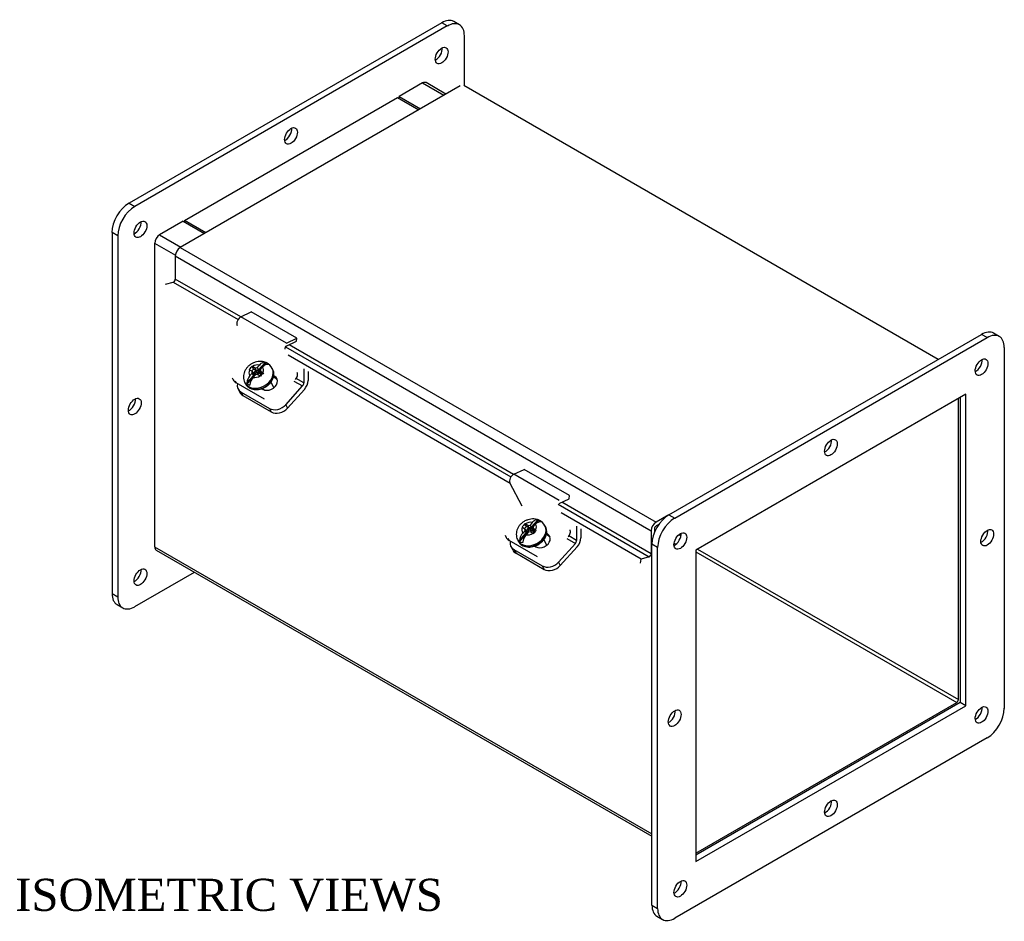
# Model space of a CAD drawing. Header units: inches. Extents: x 2.1 to 76.1, y 1.5 to 51.3.
# Tile 4 of 4: x 60.8 to 76.1, y 37.2 to 51.2. Entities that reach past the tile are written whole.
import ezdxf
from ezdxf.enums import TextEntityAlignment as Align

# ---------------------------------------------------------------- set-up
doc = ezdxf.new("R2010")
doc.units = ezdxf.units.IN
doc.header["$MEASUREMENT"] = 0
for name, color, linetype in [('COM40176', 7, 'CONTINUOUS'), ('COM49242', 7, 'CONTINUOUS'), ('COM49243', 7, 'CONTINUOUS'), ('COM50027', 7, 'CONTINUOUS'), ('COM52631', 7, 'CONTINUOUS'), ('COM71025', 7, 'CONTINUOUS'), ('DEFAULT', 7, 'CONTINUOUS'), ('SCS19419', 7, 'CONTINUOUS')]:
    doc.layers.add(name, color=color, linetype=linetype)
doc.styles.add('SEACAD_TIMES_NEW_ROMAN', font='times.ttf')

msp = doc.modelspace()

# ---------------------------------------------------------------- linework, layer by layer
at = {"layer": 'COM40176', "color": 7, "linetype": 'Continuous'}
for p, q in [((64.245, 46.582), (64.405, 46.658)), ((64.953, 46.173), (64.245, 46.582)), ((65.112, 46.249), (64.405, 46.658)), ((64.953, 46.173), (65.112, 46.249)), ((65.108, 46.201), (65.112, 46.249)), ((64.949, 46.125), (65.108, 46.201)), ((64.786, 45.621), (64.75, 45.642)), ((64.769, 45.653), (64.755, 45.661)), ((64.786, 45.621), (64.769, 45.653)), ((64.108, 45.631), (64.125, 45.599)), ((64.154, 45.585), (64.171, 45.552)), ((64.612, 45.297), (64.171, 45.552)), ((64.57, 45.463), (64.589, 45.452)), ((68.488, 44.132), (68.647, 44.208)), ((69.195, 43.724), (68.488, 44.132)), ((69.354, 43.8), (68.647, 44.208)), ((68.619, 43.634), (68.428, 43.998)), ((69.351, 43.751), (69.354, 43.8)), ((69.192, 43.676), (69.351, 43.751)), ((68.351, 43.182), (68.368, 43.15)), ((69.028, 43.172), (68.993, 43.192)), ((69.011, 43.204), (68.997, 43.212)), ((69.028, 43.172), (69.011, 43.204)), ((68.397, 43.135), (68.414, 43.103)), ((68.855, 42.848), (68.414, 43.103)), ((68.813, 43.014), (68.831, 43.003))]:
    msp.add_line(p, q, dxfattribs=at)
for centre, major_axis, ratio, start_param, end_param in [((64.24, 46.509), (-0.043, -0.0745), 0.57735, 3.839724, 5.934119), ((64.947, 46.1), (-0.0145, -0.0251), 0.57735, 3.839724, 5.934119), ((64.679, 45.553), (-0.124, -0.065), 0.767256, 0.450514, 3.592107), ((65.065, 45.655), (-0.043, -0.0745), 0.57735, 1.22173, 2.792527), ((64.291, 45.687), (0.166, 0.088), 0.767256, 3.141593, 3.592107), ((64.696, 45.521), (-0.124, -0.065), 0.767256, 3.311973, 3.592107), ((68.483, 44.059), (-0.043, -0.0745), 0.57735, 3.839724, 5.934119), ((68.921, 43.103), (-0.124, -0.065), 0.767256, 0.450514, 3.592107), ((69.307, 43.205), (-0.043, -0.0745), 0.57735, 1.22173, 2.792527), ((68.534, 43.237), (0.166, 0.088), 0.767256, 3.141593, 3.592107), ((68.938, 43.071), (-0.124, -0.065), 0.767256, 3.311973, 3.592107)]:
    msp.add_ellipse(centre, major_axis=major_axis, ratio=ratio, start_param=start_param, end_param=end_param, dxfattribs=at)
at = {"layer": 'COM49242', "color": 7, "linetype": 'Continuous'}
for p, q in [((67.069, 50.218), (66.703, 50.007)), ((67.069, 50.218), (67.4, 50.027)), ((67.432, 50.045), (67.123, 50.224)), ((66.703, 50.007), (67.035, 49.816)), ((66.703, 49.982), (66.703, 50.007)), ((63.344, 48.068), (62.979, 47.857)), ((63.344, 48.068), (63.676, 47.877)), ((62.979, 47.857), (63.31, 47.666)), ((62.902, 47.725), (62.902, 43.002)), ((62.902, 47.725), (63.224, 47.539)), ((75.403, 40.625), (75.403, 45.309)), ((71.057, 43.193), (71.087, 43.176)), ((70.981, 43.061), (71.01, 43.044)), ((62.902, 43.002), (70.636, 38.537)), ((62.925, 42.953), (70.636, 38.501)), ((71.321, 42.923), (75.377, 40.581)), ((71.347, 42.967), (75.403, 40.625)), ((71.321, 38.239), (75.377, 40.581))]:
    msp.add_line(p, q, dxfattribs=at)
for centre, major_axis, start_param, end_param in [((67.069, 50.13), (-0.054, -0.0935), 3.141593, 3.926991), ((62.979, 47.769), (0.054, 0.0935), 0.785398, 2.356194), ((62.979, 43.046), (0.054, 0.0935), 2.356194, 3.141593), ((75.377, 40.611), (-0.018, -0.0312), 0.785398, 2.356194)]:
    msp.add_ellipse(centre, major_axis=major_axis, ratio=0.57735, start_param=start_param, end_param=end_param, dxfattribs=at)
at = {"layer": 'COM49243', "color": 7, "linetype": 'Continuous'}
for p, q in [((67.655, 50.174), (63.3, 47.659)), ((75.088, 45.918), (67.709, 50.179)), ((63.3, 47.659), (70.701, 43.386)), ((63.223, 47.527), (63.223, 47.168)), ((63.223, 47.527), (70.625, 43.253)), ((64.242, 46.58), (63.223, 47.168)), ((63.069, 47.086), (63.192, 47.121)), ((63.192, 47.121), (64.2, 46.539)), ((64.936, 46.114), (68.443, 44.089)), ((68.484, 44.13), (64.993, 46.146)), ((68.432, 43.989), (64.98, 45.982)), ((69.179, 43.664), (70.594, 42.848)), ((70.625, 42.894), (69.236, 43.697)), ((70.471, 42.812), (69.223, 43.533)), ((70.901, 43.501), (70.701, 43.386)), ((70.745, 43.352), (70.701, 43.327)), ((70.625, 43.253), (70.625, 42.894)), ((70.676, 43.283), (70.676, 43.227)), ((70.458, 42.748), (70.471, 42.812)), ((70.594, 42.848), (70.471, 42.812))]:
    msp.add_line(p, q, dxfattribs=at)
for centre, major_axis, start_param, end_param in [((63.3, 47.571), (0.054, 0.0935), 0.785398, 2.356194), ((63.198, 47.153), (0.018, 0.0312), 3.682645, 5.497787), ((70.701, 43.297), (0.054, 0.0935), 0.785398, 2.356194), ((70.701, 43.297), (0.018, 0.0312), 0.785398, 2.356194), ((70.6, 42.88), (0.018, 0.0312), 3.682645, 5.497787)]:
    msp.add_ellipse(centre, major_axis=major_axis, ratio=0.57735, start_param=start_param, end_param=end_param, dxfattribs=at)
at = {"layer": 'COM50027', "color": 7, "linetype": 'Continuous'}
for p, q in [((63.366, 48.081), (66.681, 49.995)), ((66.681, 49.995), (67.013, 49.803)), ((63.698, 47.889), (63.366, 48.081)), ((63.366, 48.081), (63.366, 48.055))]:
    msp.add_line(p, q, dxfattribs=at)
at = {"layer": 'COM52631', "color": 7, "linetype": 'Continuous'}
for p, q in [((65.222, 45.771), (65.222, 45.552)), ((65.289, 45.732), (65.289, 45.591)), ((64.94, 45.213), (65.202, 45.505)), ((65.069, 45.582), (65.202, 45.505)), ((65.222, 45.552), (65.102, 45.621)), ((64.2, 45.457), (64.228, 45.403)), ((64.246, 45.41), (64.687, 45.156)), ((64.246, 45.41), (64.274, 45.356)), ((64.274, 45.356), (64.715, 45.102)), ((64.969, 45.159), (65.231, 45.452)), ((64.94, 45.213), (64.969, 45.159)), ((64.687, 45.156), (64.715, 45.102)), ((69.464, 43.322), (69.464, 43.103)), ((69.532, 43.283), (69.532, 43.142)), ((69.183, 42.764), (69.445, 43.056)), ((69.312, 43.133), (69.445, 43.056)), ((69.464, 43.103), (69.345, 43.172)), ((68.442, 43.008), (68.471, 42.954)), ((68.488, 42.961), (68.929, 42.706)), ((68.488, 42.961), (68.517, 42.907)), ((68.517, 42.907), (68.958, 42.652)), ((69.211, 42.71), (69.473, 43.002)), ((69.183, 42.764), (69.211, 42.71)), ((68.929, 42.706), (68.958, 42.652))]:
    msp.add_line(p, q, dxfattribs=at)
for centre, major_axis, ratio, start_param, end_param in [((64.366, 45.545), (0.166, 0.088), 0.767256, 2.563482, 3.592107), ((65.188, 45.533), (-0.024, -0.0416), 0.57735, 1.22173, 2.356194), ((65.188, 45.533), (-0.072, -0.124), 0.57735, 1.22173, 2.356194), ((64.394, 45.491), (0.166, 0.088), 0.767256, 3.141593, 3.592107), ((64.807, 45.29), (-0.166, -0.088), 0.767256, 0.450514, 2.021311), ((64.836, 45.236), (-0.166, -0.088), 0.767256, 0.450514, 2.021311), ((68.609, 43.095), (0.166, 0.088), 0.767256, 2.563482, 3.592107), ((69.43, 43.083), (-0.024, -0.0416), 0.57735, 1.22173, 2.356194), ((69.43, 43.083), (-0.072, -0.124), 0.57735, 1.22173, 2.356194), ((68.637, 43.041), (0.166, 0.088), 0.767256, 3.141593, 3.592107), ((69.05, 42.841), (-0.166, -0.088), 0.767256, 0.450514, 2.021311), ((69.078, 42.787), (-0.166, -0.088), 0.767256, 0.450514, 2.021311)]:
    msp.add_ellipse(centre, major_axis=major_axis, ratio=ratio, start_param=start_param, end_param=end_param, dxfattribs=at)
at = {"layer": 'COM71025', "color": 7, "linetype": 'Continuous'}
for p, q in [((67.366, 51.156), (62.504, 48.349)), ((67.454, 51.105), (67.366, 51.156)), ((67.642, 51.123), (67.553, 51.174)), ((67.454, 51.105), (62.593, 48.298)), ((67.719, 50.173), (67.719, 50.952)), ((67.122, 50.224), (67.122, 50.224)), ((67.122, 50.224), (67.122, 50.224)), ((62.504, 48.349), (62.593, 48.298)), ((62.239, 47.89), (62.239, 42.276)), ((62.328, 47.839), (62.239, 47.89)), ((62.328, 47.839), (62.328, 42.225)), ((62.925, 47.801), (62.924, 47.8)), ((62.924, 47.8), (62.924, 47.799)), ((70.901, 43.501), (75.763, 46.308)), ((70.99, 43.45), (75.851, 46.257)), ((75.851, 46.257), (75.763, 46.308)), ((76.038, 46.275), (75.95, 46.326)), ((76.116, 46.104), (76.116, 40.49)), ((75.519, 45.376), (71.321, 42.952)), ((75.519, 40.529), (75.519, 45.376)), ((75.431, 45.325), (75.431, 40.58)), ((70.901, 43.501), (70.99, 43.45)), ((70.636, 37.428), (70.636, 43.042)), ((70.724, 42.991), (70.636, 43.042)), ((62.924, 42.953), (62.924, 42.953)), ((62.924, 42.953), (62.925, 42.953)), ((70.724, 37.377), (70.724, 42.991)), ((71.321, 42.952), (71.321, 38.105)), ((62.593, 42.072), (63.521, 42.608)), ((62.239, 42.276), (62.328, 42.225)), ((62.317, 42.105), (62.405, 42.054)), ((75.431, 40.58), (71.321, 38.207)), ((75.519, 40.529), (75.431, 40.58)), ((71.321, 38.105), (75.519, 40.529)), ((75.851, 40.031), (70.99, 37.224)), ((70.636, 37.428), (70.724, 37.377)), ((70.714, 37.257), (70.802, 37.206))]:
    msp.add_line(p, q, dxfattribs=at)
for centre, major_axis, start_param, end_param in [((67.366, 50.849), (-0.188, -0.325), 3.141593, 3.926991), ((67.454, 50.798), (-0.188, -0.325), 2.356194, 3.926991), ((67.277, 50.696), (-0.07, -0.122), 0.680393, 2.4612), ((64.935, 49.446), (-0.07, -0.122), 0.680393, 2.4612), ((62.504, 48.043), (-0.188, -0.325), 3.926991, 5.497787), ((62.593, 47.992), (0.188, 0.325), 0.785398, 2.356194), ((62.593, 47.992), (-0.07, -0.122), 0.680393, 2.4612), ((75.763, 46.001), (-0.188, -0.325), 3.141593, 3.926991), ((75.851, 45.95), (-0.187, -0.325), 2.356194, 3.926991), ((75.674, 45.848), (0.07, 0.122), 3.821986, 5.602792), ((62.504, 45.236), (-0.07, -0.122), 0.680393, 2.4612), ((73.332, 44.598), (0.07, 0.122), 3.821986, 5.602792), ((70.901, 43.195), (-0.188, -0.325), 3.926991, 5.497787), ((70.99, 43.144), (0.187, 0.325), 0.785398, 2.356194), ((70.99, 43.144), (0.07, 0.122), 3.821986, 5.602792), ((75.763, 43.195), (0.07, 0.122), 3.821986, 5.602792), ((62.593, 42.582), (-0.07, -0.122), 0.680393, 2.4612), ((62.504, 42.429), (0.187, 0.325), 2.356194, 3.141593), ((62.593, 42.378), (0.188, 0.325), 2.356194, 3.926991), ((70.901, 40.388), (0.07, 0.122), 3.821986, 5.602792), ((75.674, 40.439), (0.07, 0.122), 3.821986, 5.602792), ((75.851, 40.337), (-0.187, -0.325), 0.785398, 2.356194), ((73.332, 38.985), (0.07, 0.122), 3.821986, 5.602792), ((70.99, 37.734), (0.07, 0.122), 3.821986, 5.602792), ((70.901, 37.581), (0.187, 0.325), 2.356194, 3.141593), ((70.99, 37.53), (0.187, 0.325), 2.356194, 3.926991)]:
    msp.add_ellipse(centre, major_axis=major_axis, ratio=0.57735, start_param=start_param, end_param=end_param, dxfattribs=at)
for centre, major_axis in [((67.366, 50.645), (0.07, 0.122)), ((65.023, 49.395), (0.07, 0.122)), ((62.681, 47.941), (0.07, 0.122)), ((75.763, 45.797), (-0.07, -0.122)), ((62.593, 45.185), (0.07, 0.122)), ((73.42, 44.547), (-0.07, -0.122)), ((71.078, 43.093), (-0.07, -0.122)), ((75.851, 43.144), (-0.07, -0.122)), ((62.681, 42.531), (0.07, 0.122)), ((70.99, 40.337), (-0.07, -0.122)), ((75.763, 40.388), (-0.07, -0.122)), ((73.42, 38.934), (-0.07, -0.122)), ((71.078, 37.683), (-0.07, -0.122))]:
    msp.add_ellipse(centre, major_axis=major_axis, ratio=0.57735, dxfattribs=at)
at = {"layer": 'SCS19419', "color": 7, "linetype": 'Continuous'}
for p, q in [((64.424, 45.807), (64.418, 45.811)), ((64.44, 45.768), (64.418, 45.811)), ((64.463, 45.784), (64.424, 45.807)), ((64.463, 45.784), (64.497, 45.792)), ((64.533, 45.831), (64.497, 45.792)), ((64.497, 45.792), (64.517, 45.755)), ((64.517, 45.755), (64.622, 45.872)), ((64.636, 45.867), (64.527, 45.745)), ((64.547, 45.763), (64.581, 45.802)), ((64.334, 45.552), (64.44, 45.669)), ((64.45, 45.659), (64.341, 45.538)), ((64.373, 45.761), (64.379, 45.757)), ((64.379, 45.757), (64.419, 45.734)), ((64.42, 45.706), (64.385, 45.667)), ((64.44, 45.768), (64.413, 45.738)), ((64.419, 45.734), (64.438, 45.697)), ((64.42, 45.706), (64.419, 45.734)), ((64.44, 45.669), (64.42, 45.706)), ((64.435, 45.639), (64.47, 45.678)), ((64.47, 45.742), (64.438, 45.706)), ((64.438, 45.706), (64.473, 45.685)), ((64.438, 45.697), (64.44, 45.669)), ((64.487, 45.741), (64.44, 45.768)), ((64.473, 45.685), (64.441, 45.65)), ((64.441, 45.65), (64.444, 45.648)), ((64.462, 45.692), (64.484, 45.716)), ((64.483, 45.747), (64.463, 45.784)), ((64.506, 45.721), (64.47, 45.742)), ((64.484, 45.716), (64.47, 45.742)), ((64.503, 45.685), (64.47, 45.678)), ((64.477, 45.679), (64.473, 45.685)), ((64.517, 45.755), (64.483, 45.747)), ((64.484, 45.716), (64.519, 45.696)), ((64.503, 45.685), (64.541, 45.663)), ((64.538, 45.757), (64.506, 45.721)), ((64.519, 45.696), (64.506, 45.721)), ((64.519, 45.696), (64.551, 45.731)), ((64.547, 45.751), (64.538, 45.757)), ((64.548, 45.737), (64.538, 45.757)), ((64.541, 45.701), (64.557, 45.719)), ((64.576, 45.68), (64.541, 45.701)), ((64.554, 45.675), (64.541, 45.701)), ((64.541, 45.663), (64.55, 45.658)), ((64.547, 45.763), (64.548, 45.735)), ((64.586, 45.713), (64.548, 45.735)), ((64.548, 45.735), (64.568, 45.698)), ((64.554, 45.675), (64.561, 45.671)), ((64.577, 45.689), (64.57, 45.693)), ((64.594, 45.708), (64.586, 45.713)), ((64.74, 45.762), (64.731, 45.779)), ((64.306, 45.555), (64.315, 45.538)), ((64.376, 45.518), (64.384, 45.527)), ((64.758, 45.476), (64.712, 45.564)), ((68.666, 43.358), (68.66, 43.361)), ((68.683, 43.319), (68.66, 43.361)), ((68.706, 43.335), (68.666, 43.358)), ((68.706, 43.335), (68.74, 43.342)), ((68.775, 43.382), (68.74, 43.342)), ((68.74, 43.342), (68.759, 43.306)), ((68.759, 43.306), (68.864, 43.423)), ((68.878, 43.417), (68.769, 43.296)), ((68.789, 43.314), (68.824, 43.353)), ((68.577, 43.102), (68.682, 43.22)), ((68.692, 43.21), (68.583, 43.088)), ((68.615, 43.311), (68.621, 43.308)), ((68.621, 43.308), (68.661, 43.285)), ((68.663, 43.257), (68.627, 43.217)), ((68.683, 43.319), (68.655, 43.288)), ((68.661, 43.285), (68.681, 43.248)), ((68.663, 43.257), (68.661, 43.285)), ((68.682, 43.22), (68.663, 43.257)), ((68.678, 43.189), (68.712, 43.228)), ((68.713, 43.292), (68.681, 43.256)), ((68.681, 43.256), (68.716, 43.236)), ((68.681, 43.248), (68.682, 43.22)), ((68.73, 43.292), (68.683, 43.319)), ((68.716, 43.236), (68.684, 43.2)), ((68.684, 43.2), (68.686, 43.199)), ((68.705, 43.243), (68.726, 43.267)), ((68.726, 43.298), (68.706, 43.335)), ((68.746, 43.236), (68.712, 43.228)), ((68.748, 43.272), (68.713, 43.292)), ((68.726, 43.267), (68.713, 43.292)), ((68.719, 43.23), (68.716, 43.236)), ((68.759, 43.306), (68.726, 43.298)), ((68.726, 43.267), (68.762, 43.246)), ((68.746, 43.236), (68.784, 43.214)), ((68.78, 43.307), (68.748, 43.272)), ((68.762, 43.246), (68.748, 43.272)), ((68.762, 43.246), (68.793, 43.281)), ((68.79, 43.302), (68.78, 43.307)), ((68.791, 43.287), (68.78, 43.307)), ((68.784, 43.251), (68.8, 43.269)), ((68.819, 43.231), (68.784, 43.251)), ((68.797, 43.226), (68.784, 43.251)), ((68.784, 43.214), (68.792, 43.209)), ((68.789, 43.314), (68.791, 43.286)), ((68.829, 43.264), (68.791, 43.286)), ((68.791, 43.286), (68.81, 43.249)), ((68.797, 43.226), (68.804, 43.222)), ((68.82, 43.24), (68.812, 43.244)), ((68.837, 43.259), (68.829, 43.264)), ((68.982, 43.313), (68.973, 43.33)), ((68.549, 43.106), (68.558, 43.089)), ((68.619, 43.068), (68.627, 43.077)), ((69, 43.027), (68.954, 43.114))]:
    msp.add_line(p, q, dxfattribs=at)
for centre, radius, start, end in [((67.198, 43.274), 3.764, 137.621, 138.6442), ((64.566, 45.713), 0.169, 65.6048, 70.669), ((64.562, 45.693), 0.188, 27.0397, 64.5724), ((64.526, 45.536), 0.192, 137.2228, 175.3731), ((64.579, 45.506), 0.196, 137.5162, 174.9628), ((66.534, 43.925), 2.635, 137.402, 138.8633), ((64.353, 45.552), 0.0184, 179.6714, 228.8133), ((71.441, 40.824), 3.764, 137.621, 138.6442), ((68.809, 43.264), 0.169, 65.6048, 70.669), ((68.805, 43.244), 0.188, 27.0397, 64.5724), ((68.768, 43.087), 0.192, 137.2228, 175.3731), ((68.822, 43.057), 0.196, 137.5162, 174.9628), ((70.777, 41.475), 2.635, 137.402, 138.8633), ((68.596, 43.102), 0.0184, 179.6714, 228.8133)]:
    msp.add_arc(centre, radius, start, end, dxfattribs=at)
for centre, major_axis, ratio, start_param, end_param in [((64.482, 45.735), (0.106, 0.056), 0.767256, 0.733956, 1.725342), ((64.482, 45.735), (-0.106, -0.056), 0.767256, 2.317279, 3.283563), ((64.505, 45.693), (0.205, 0.108), 0.767256, 0.335922, 0.552573), ((64.518, 45.667), (-0.212, -0.112), 0.767256, 0.00195, 3.141822), ((64.527, 45.65), (0.212, 0.112), 0.767256, 3.204843, 6.245095), ((64.482, 45.735), (0.106, 0.056), 0.767256, 2.317279, 3.308665), ((64.482, 45.735), (-0.106, -0.056), 0.767256, 0.759058, 1.725342), ((64.463, 45.683), (-0.0261, 0.0234), 0.279258, 0.645091, 0.934843), ((64.447, 45.665), (0.00745, -0.00667), 0.279258, 3.786684, 5.35748), ((64.508, 45.733), (-0.0261, 0.0234), 0.279258, 0.645091, 0.934843), ((64.524, 45.751), (-0.00745, 0.00667), 0.279258, 0.645091, 2.215887), ((64.543, 45.713), (0.0261, -0.0234), 0.279258, 0.355339, 0.645091), ((64.527, 45.65), (0.212, 0.112), 0.767256, 6.245095, 6.283185), ((64.527, 45.65), (0.212, 0.112), 0.767256, 3.141593, 3.204843), ((64.505, 45.693), (-0.205, -0.108), 0.767256, 0.348456, 0.565106), ((68.725, 43.286), (0.106, 0.056), 0.767256, 0.733956, 1.725342), ((68.725, 43.286), (-0.106, -0.056), 0.767256, 2.317279, 3.283563), ((68.747, 43.243), (0.205, 0.108), 0.767256, 0.335922, 0.552573), ((68.761, 43.218), (-0.212, -0.112), 0.767256, 0.00195, 3.141822), ((68.77, 43.201), (0.212, 0.112), 0.767256, 3.204843, 6.245095), ((68.725, 43.286), (0.106, 0.056), 0.767256, 2.317279, 3.308665), ((68.725, 43.286), (-0.106, -0.056), 0.767256, 0.759058, 1.725342), ((68.705, 43.234), (-0.0261, 0.0234), 0.279258, 0.645091, 0.934843), ((68.689, 43.216), (0.00745, -0.00667), 0.279258, 3.786684, 5.35748), ((68.75, 43.284), (-0.0261, 0.0234), 0.279258, 0.645091, 0.934843), ((68.766, 43.301), (-0.00745, 0.00667), 0.279258, 0.645091, 2.215887), ((68.786, 43.263), (0.0261, -0.0234), 0.279258, 0.355339, 0.645091), ((68.77, 43.201), (0.212, 0.112), 0.767256, 6.245095, 6.283185), ((68.77, 43.201), (0.212, 0.112), 0.767256, 3.141593, 3.204843), ((68.747, 43.243), (-0.205, -0.108), 0.767256, 0.348456, 0.565106)]:
    msp.add_ellipse(centre, major_axis=major_axis, ratio=ratio, start_param=start_param, end_param=end_param, dxfattribs=at)
for points, knots in [([(64.624, 45.871), (64.616, 45.874), (64.596, 45.882), (64.557, 45.887), (64.511, 45.885), (64.464, 45.875), (64.418, 45.856), (64.376, 45.828), (64.339, 45.793), (64.311, 45.753), (64.293, 45.711), (64.283, 45.668), (64.283, 45.624), (64.291, 45.585), (64.302, 45.564), (64.307, 45.555)], [0, 0, 0, 0, 0.041817, 0.121151, 0.202542, 0.285913, 0.370884, 0.457164, 0.544679, 0.633246, 0.712513, 0.790084, 0.866161, 0.949069, 1, 1, 1, 1]), ([(64.622, 45.872), (64.619, 45.873), (64.615, 45.874), (64.608, 45.874), (64.605, 45.874), (64.594, 45.873), (64.586, 45.871), (64.571, 45.863), (64.563, 45.859), (64.547, 45.846), (64.54, 45.839), (64.533, 45.831)], [0, 0, 0, 0, 0.125, 0.125, 0.25, 0.25, 0.5, 0.5, 0.75, 0.75, 1, 1, 1, 1]), ([(64.581, 45.802), (64.589, 45.81), (64.596, 45.817), (64.612, 45.829), (64.62, 45.834), (64.631, 45.84), (64.635, 45.841), (64.643, 45.844), (64.647, 45.845), (64.658, 45.846), (64.665, 45.845), (64.671, 45.843)], [0, 0, 0, 0, 0.25, 0.25, 0.5, 0.5, 0.625, 0.625, 0.75, 0.75, 1, 1, 1, 1]), ([(64.671, 45.846), (64.673, 45.845), (64.673, 45.844), (64.673, 45.843), (64.673, 45.843), (64.671, 45.843)], [0, 0, 0, 0, 0.5, 0.5, 1, 1, 1, 1]), ([(64.322, 45.528), (64.324, 45.525), (64.331, 45.511), (64.353, 45.49), (64.387, 45.468), (64.427, 45.453), (64.471, 45.447), (64.518, 45.449), (64.565, 45.46), (64.611, 45.478), (64.653, 45.504), (64.69, 45.536), (64.721, 45.573), (64.743, 45.613), (64.756, 45.655), (64.759, 45.697), (64.754, 45.732), (64.745, 45.748), (64.742, 45.755)], [0, 0, 0, 0, 0.016733, 0.082698, 0.148738, 0.215376, 0.282744, 0.350662, 0.418887, 0.487256, 0.555717, 0.624286, 0.692981, 0.761765, 0.830461, 0.898737, 0.966215, 1, 1, 1, 1]), ([(64.442, 45.691), (64.442, 45.685), (64.443, 45.68), (64.444, 45.672), (64.445, 45.669), (64.446, 45.665), (64.446, 45.664), (64.448, 45.661), (64.448, 45.66), (64.45, 45.659)], [0, 0, 0, 0, 0.5, 0.5, 0.75, 0.75, 0.875, 0.875, 1, 1, 1, 1]), ([(64.527, 45.745), (64.525, 45.746), (64.524, 45.746), (64.521, 45.747), (64.519, 45.747), (64.514, 45.746), (64.51, 45.746), (64.5, 45.744), (64.494, 45.742), (64.487, 45.741)], [0, 0, 0, 0, 0.125, 0.125, 0.25, 0.25, 0.5, 0.5, 1, 1, 1, 1]), ([(64.384, 45.524), (64.384, 45.521), (64.383, 45.519), (64.381, 45.517), (64.379, 45.517), (64.376, 45.518)], [0, 0, 0, 0, 0.5, 0.5, 1, 1, 1, 1]), ([(68.866, 43.421), (68.858, 43.424), (68.839, 43.432), (68.8, 43.437), (68.753, 43.436), (68.706, 43.425), (68.661, 43.406), (68.619, 43.379), (68.582, 43.344), (68.554, 43.304), (68.535, 43.261), (68.526, 43.219), (68.526, 43.175), (68.534, 43.135), (68.545, 43.115), (68.55, 43.106)], [0, 0, 0, 0, 0.041817, 0.121151, 0.202542, 0.285913, 0.370884, 0.457164, 0.544679, 0.633246, 0.712513, 0.790084, 0.866161, 0.949069, 1, 1, 1, 1]), ([(68.864, 43.423), (68.861, 43.424), (68.858, 43.424), (68.851, 43.425), (68.848, 43.425), (68.837, 43.424), (68.829, 43.421), (68.813, 43.414), (68.805, 43.409), (68.79, 43.397), (68.782, 43.39), (68.775, 43.382)], [0, 0, 0, 0, 0.125, 0.125, 0.25, 0.25, 0.5, 0.5, 0.75, 0.75, 1, 1, 1, 1]), ([(68.824, 43.353), (68.831, 43.361), (68.839, 43.368), (68.854, 43.38), (68.862, 43.385), (68.874, 43.39), (68.878, 43.392), (68.886, 43.394), (68.889, 43.395), (68.9, 43.396), (68.907, 43.396), (68.914, 43.394)], [0, 0, 0, 0, 0.25, 0.25, 0.5, 0.5, 0.625, 0.625, 0.75, 0.75, 1, 1, 1, 1]), ([(68.913, 43.397), (68.915, 43.395), (68.916, 43.394), (68.916, 43.393), (68.915, 43.394), (68.914, 43.394)], [0, 0, 0, 0, 0.5, 0.5, 1, 1, 1, 1]), ([(68.565, 43.079), (68.566, 43.075), (68.573, 43.062), (68.596, 43.04), (68.629, 43.018), (68.67, 43.004), (68.714, 42.998), (68.76, 43), (68.808, 43.01), (68.854, 43.029), (68.896, 43.054), (68.933, 43.086), (68.963, 43.123), (68.986, 43.163), (68.999, 43.206), (69.001, 43.247), (68.996, 43.282), (68.988, 43.299), (68.984, 43.305)], [0, 0, 0, 0, 0.016733, 0.082698, 0.148738, 0.215376, 0.282744, 0.350662, 0.418887, 0.487256, 0.555717, 0.624286, 0.692981, 0.761765, 0.830461, 0.898737, 0.966215, 1, 1, 1, 1]), ([(68.685, 43.242), (68.685, 43.236), (68.686, 43.23), (68.687, 43.222), (68.687, 43.219), (68.688, 43.215), (68.689, 43.214), (68.69, 43.212), (68.691, 43.211), (68.692, 43.21)], [0, 0, 0, 0, 0.5, 0.5, 0.75, 0.75, 0.875, 0.875, 1, 1, 1, 1]), ([(68.769, 43.296), (68.768, 43.296), (68.766, 43.297), (68.763, 43.297), (68.762, 43.297), (68.757, 43.297), (68.753, 43.296), (68.743, 43.294), (68.736, 43.293), (68.73, 43.292)], [0, 0, 0, 0, 0.125, 0.125, 0.25, 0.25, 0.5, 0.5, 1, 1, 1, 1]), ([(68.627, 43.074), (68.627, 43.072), (68.626, 43.07), (68.623, 43.067), (68.621, 43.067), (68.619, 43.068)], [0, 0, 0, 0, 0.5, 0.5, 1, 1, 1, 1])]:
    msp.add_open_spline(points, degree=3, knots=knots, dxfattribs=at)

# ---------------------------------------------------------------- texts
at = {"layer": 'DEFAULT', "color": 136, "linetype": 'Continuous', "style": 'SEACAD_TIMES_NEW_ROMAN'}
msp.add_text('ISOMETRIC VIEWS', height=0.5, dxfattribs=at).set_placement((60.735, 37.839), align=Align.TOP_LEFT)

doc.saveas('drawing.dxf')
